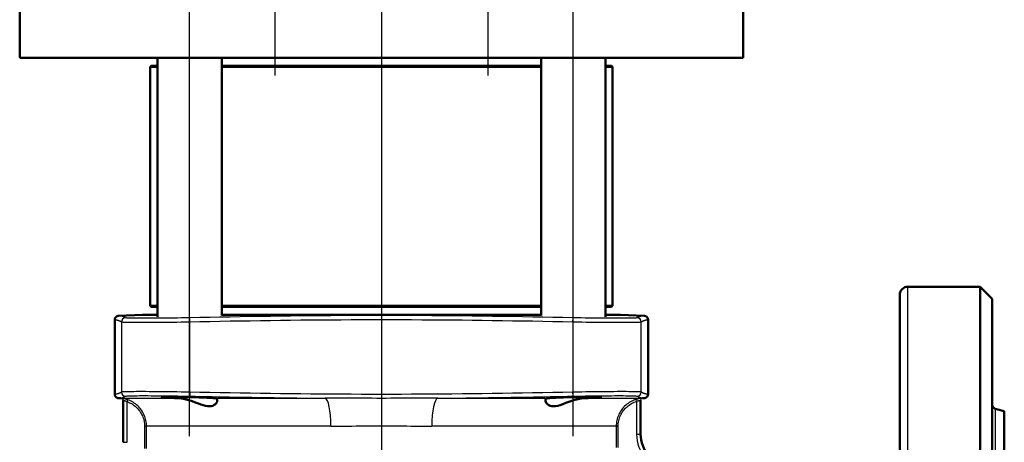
# Model space of a CAD drawing. Header units: millimetres. Extents: x 99 to 904, y 199 to 1209.
# Tile 4 of 14: x 297 to 542, y 678 to 784. Entities that reach past the tile are written whole.
import ezdxf

# ---------------------------------------------------------------- set-up
doc = ezdxf.new("R2010")
doc.units = ezdxf.units.MM
doc.header["$LTSCALE"] = 5
for name, color, linetype, lineweight in [('Mittellinie(DIN)', 4, 'Continuous', 25), ('Sichtbare Kanten(DIN)', 7, 'Continuous', 50), ('Sichtbare tangentiale Kanten(DIN)', 3, 'Continuous', 25)]:
    doc.layers.add(name, color=color, linetype=linetype, lineweight=lineweight)

msp = doc.modelspace()

# ---------------------------------------------------------------- linework, layer by layer
at = {"layer": 'Mittellinie(DIN)', "linetype": 'Continuous'}
for p, q in [((386.65, 1208.76), (386.65, 499.33)), ((360.14, 833.76), (360.14, 769.78)), ((413.17, 833.76), (413.17, 769.78)), ((338.92, 679.96), (338.92, 822.96)), ((434.38, 679.96), (434.38, 822.96))]:
    msp.add_line(p, q, dxfattribs=at)
at = {"layer": 'Sichtbare Kanten(DIN)'}
for p, q in [((296.65, 774.16), (296.65, 793.16)), ((476.65, 774.16), (476.65, 793.16)), ((476.65, 774.16), (296.65, 774.16)), ((329.4, 772.16), (329.15, 771.91)), ((330.92, 771.91), (329.15, 771.91)), ((329.15, 712.41), (329.15, 771.91)), ((329.4, 772.16), (330.92, 772.16)), ((330.92, 709.64), (330.92, 774.16)), ((346.92, 710.03), (346.92, 774.16)), ((346.92, 772.16), (426.38, 772.16)), ((426.38, 771.91), (346.92, 771.91)), ((426.38, 710.03), (426.38, 774.16)), ((442.38, 709.64), (442.38, 774.16)), ((442.38, 772.16), (443.9, 772.16)), ((444.15, 771.91), (442.38, 771.91)), ((443.9, 772.16), (444.15, 771.91)), ((444.15, 712.41), (444.15, 771.91)), ((517.65, 717.16), (535.65, 717.16)), ((535.65, 717.16), (535.65, 517.16)), ((538.65, 714.16), (535.65, 717.16)), ((515.65, 715.16), (515.65, 519.16)), ((538.65, 520.16), (538.65, 714.16)), ((329.15, 712.41), (330.92, 712.41)), ((329.4, 712.16), (329.15, 712.41)), ((330.92, 712.16), (329.4, 712.16)), ((346.92, 712.41), (426.38, 712.41)), ((426.38, 712.16), (346.92, 712.16)), ((442.38, 712.41), (444.15, 712.41)), ((443.9, 712.16), (442.38, 712.16)), ((443.9, 712.16), (444.15, 712.41)), ((320.3, 708.92), (320.3, 690.4)), ((327.19, 710.12), (321.27, 709.92)), ((327.41, 710.16), (330.92, 710.16)), ((346.92, 710.16), (426.38, 710.16)), ((442.38, 710.16), (445.89, 710.16)), ((446.12, 710.12), (452.04, 709.92)), ((453, 708.92), (453, 690.4)), ((321.4, 689.39), (321.27, 689.4)), ((322.4, 688.86), (322.4, 678.41)), ((451.15, 680.47), (451.15, 688.88)), ((451.91, 689.39), (452.04, 689.4)), ((541.65, 686.16), (539.4, 686.76)), ((541.65, 548.16), (541.65, 686.16))]:
    msp.add_line(p, q, dxfattribs=at)
at = {"layer": 'Sichtbare Kanten(DIN)', "flags": 128}
for points in [[(321.27, 709.92), (321.21, 709.91), (321.14, 709.9), (321.08, 709.89), (321.02, 709.88), (320.96, 709.86), (320.9, 709.83), (320.84, 709.8), (320.78, 709.77), (320.73, 709.74), (320.68, 709.7), (320.63, 709.66), (320.59, 709.61), (320.54, 709.56), (320.5, 709.51), (320.47, 709.46), (320.43, 709.41), (320.4, 709.35), (320.38, 709.29), (320.36, 709.23), (320.34, 709.17), (320.32, 709.11), (320.31, 709.05), (320.31, 708.98), (320.3, 708.92)], [(452.04, 709.92), (452.1, 709.91), (452.17, 709.9), (452.23, 709.89), (452.29, 709.88), (452.35, 709.86), (452.41, 709.83), (452.47, 709.8), (452.52, 709.77), (452.58, 709.74), (452.63, 709.7), (452.68, 709.66), (452.72, 709.61), (452.77, 709.56), (452.81, 709.51), (452.84, 709.46), (452.88, 709.41), (452.91, 709.35), (452.93, 709.29), (452.95, 709.23), (452.97, 709.17), (452.99, 709.11), (453, 709.05), (453, 708.98), (453, 708.92)], [(321.27, 689.4), (321.21, 689.4), (321.14, 689.41), (321.08, 689.42), (321.02, 689.44), (320.96, 689.46), (320.9, 689.48), (320.84, 689.51), (320.78, 689.54), (320.73, 689.58), (320.68, 689.62), (320.63, 689.66), (320.59, 689.7), (320.54, 689.75), (320.5, 689.8), (320.47, 689.85), (320.43, 689.91), (320.4, 689.96), (320.38, 690.02), (320.36, 690.08), (320.34, 690.14), (320.32, 690.21), (320.31, 690.27), (320.31, 690.33), (320.3, 690.4)], [(336.19, 689.39), (335.19, 689.43), (334.31, 689.47), (333.55, 689.51), (332.91, 689.55), (332.43, 689.58), (332.13, 689.62), (332.01, 689.64), (332.07, 689.67), (332.31, 689.69), (332.73, 689.7), (333.32, 689.71), (334.03, 689.71), (334.87, 689.71), (335.84, 689.7), (336.9, 689.69), (338.01, 689.67), (339.12, 689.64), (340.21, 689.62), (341.3, 689.58), (342.34, 689.55), (343.27, 689.51), (344.08, 689.47), (344.75, 689.43), (345.28, 689.39)], [(345.28, 689.39), (345.55, 689.33), (345.74, 689.19), (345.83, 688.99), (345.83, 688.75), (345.76, 688.48), (345.6, 688.2), (345.36, 687.94), (345.06, 687.71), (344.7, 687.53), (344.3, 687.42), (343.86, 687.38), (343.38, 687.41), (342.87, 687.5), (342.32, 687.64), (341.76, 687.83), (341.17, 688.04), (340.58, 688.27), (339.97, 688.5), (339.34, 688.72), (338.71, 688.92), (338.07, 689.1), (337.44, 689.24), (336.81, 689.34), (336.19, 689.39)], [(437.12, 689.39), (436.36, 689.33), (435.59, 689.19), (434.81, 688.99), (434.04, 688.74), (433.28, 688.47), (432.55, 688.2), (431.84, 687.93), (431.17, 687.7), (430.56, 687.52), (430.01, 687.42), (429.52, 687.38), (429.08, 687.41), (428.69, 687.5), (428.35, 687.65), (428.07, 687.83), (427.84, 688.05), (427.66, 688.27), (427.54, 688.5), (427.48, 688.72), (427.47, 688.92), (427.52, 689.1), (427.63, 689.24), (427.8, 689.34), (428.03, 689.39)], [(428.03, 689.39), (428.56, 689.43), (429.23, 689.47), (430.04, 689.51), (430.97, 689.55), (432.01, 689.58), (433.1, 689.62), (434.19, 689.64), (435.3, 689.67), (436.41, 689.69), (437.47, 689.7), (438.43, 689.71), (439.28, 689.71), (439.99, 689.71), (440.58, 689.7), (441, 689.69), (441.24, 689.67), (441.3, 689.64), (441.18, 689.62), (440.88, 689.58), (440.4, 689.55), (439.76, 689.51), (438.99, 689.47), (438.12, 689.43), (437.12, 689.39)], [(453, 690.4), (453, 690.33), (453, 690.27), (452.99, 690.21), (452.97, 690.14), (452.95, 690.08), (452.93, 690.02), (452.91, 689.96), (452.88, 689.91), (452.84, 689.85), (452.81, 689.8), (452.77, 689.75), (452.72, 689.7), (452.68, 689.66), (452.63, 689.62), (452.58, 689.58), (452.52, 689.54), (452.47, 689.51), (452.41, 689.48), (452.35, 689.46), (452.29, 689.44), (452.23, 689.42), (452.17, 689.41), (452.1, 689.4), (452.04, 689.4)]]:
    msp.add_lwpolyline(points, dxfattribs=at)
at = {"layer": 'Sichtbare Kanten(DIN)'}
for centre, radius, start, end in [((517.65, 715.16), 2, 90, 180), ((327.15, 711.12), 1, 272, 285.0524), ((446.15, 711.12), 1, 254.9476, 268), ((321.15, 682.4), 7, 83.4248, 88), ((321.9, 688.85), 0.5, 0, 0.2267), ((451.65, 688.88), 0.5, 179.8497, 180), ((452.15, 682.4), 7, 92, 94.4117), ((539.65, 687.73), 1, 180, 255), ((459.15, 680.47), 8, 180, 263), ((316.4, 678.41), 6, 359.9656, 0)]:
    msp.add_arc(centre, radius, start, end, dxfattribs=at)
at = {"layer": 'Sichtbare tangentiale Kanten(DIN)'}
for p, q in [((517.65, 517.16), (517.65, 717.16)), ((321.99, 708.41), (321.99, 690.9)), ((330.92, 710.12), (327.19, 710.12)), ((338.98, 708.42), (338.96, 709.42)), ((338.98, 690.89), (338.98, 708.42)), ((426.38, 710.12), (346.92, 710.12)), ((434.33, 708.42), (434.35, 709.42)), ((434.33, 708.42), (434.33, 690.89)), ((446.12, 710.12), (442.38, 710.12)), ((451.32, 690.9), (451.32, 708.41)), ((321.4, 689.39), (336.19, 689.39)), ((321.95, 689.35), (321.96, 689.35)), ((323.4, 688.52), (323.57, 688.99)), ((323.4, 678.41), (323.4, 688.52)), ((338.98, 690.89), (338.96, 689.89)), ((345.28, 689.39), (372.64, 689.39)), ((400.66, 689.39), (428.03, 689.39)), ((434.35, 689.89), (434.33, 690.89)), ((437.12, 689.39), (451.91, 689.39)), ((450.15, 688.6), (450.01, 689.08)), ((450.15, 688.6), (450.15, 680.47)), ((451.62, 689.38), (451.62, 689.38)), ((539.4, 686.76), (539.4, 547.55)), ((327.73, 682.4), (328.23, 682.4)), ((327.73, 682.4), (327.73, 676.83)), ((328.23, 676.83), (328.23, 682.4)), ((374.1, 682.4), (328.23, 682.4)), ((445.08, 682.4), (399.21, 682.4)), ((445.08, 682.4), (445.08, 677.1)), ((445.58, 682.4), (445.08, 682.4)), ((445.58, 677.1), (445.58, 682.4)), ((450.15, 680.47), (451.15, 680.47)), ((322.4, 678.41), (323.4, 678.41))]:
    msp.add_line(p, q, dxfattribs=at)
at = {"layer": 'Sichtbare tangentiale Kanten(DIN)', "flags": 128}
for points in [[(320.3, 708.92), (320.37, 708.92), (320.44, 708.92), (320.52, 708.91), (320.59, 708.91), (320.66, 708.9), (320.73, 708.89), (320.8, 708.88), (320.87, 708.87), (320.94, 708.85), (321.01, 708.84), (321.08, 708.82), (321.15, 708.79), (321.22, 708.77), (321.29, 708.75), (321.36, 708.72), (321.43, 708.69), (321.5, 708.66), (321.57, 708.63), (321.64, 708.6), (321.71, 708.56), (321.78, 708.53), (321.85, 708.49), (321.92, 708.45), (321.99, 708.41)], [(322.96, 709.41), (322.89, 709.45), (322.82, 709.49), (322.75, 709.52), (322.68, 709.56), (322.61, 709.6), (322.54, 709.63), (322.47, 709.66), (322.4, 709.69), (322.33, 709.72), (322.26, 709.75), (322.19, 709.77), (322.12, 709.79), (322.04, 709.81), (321.97, 709.83), (321.9, 709.85), (321.83, 709.87), (321.76, 709.88), (321.69, 709.89), (321.62, 709.9), (321.55, 709.91), (321.48, 709.91), (321.41, 709.92), (321.34, 709.92), (321.27, 709.92)], [(321.99, 708.41), (322.06, 708.39), (322.21, 708.37), (322.42, 708.36), (322.7, 708.34), (323.04, 708.33), (323.45, 708.32), (323.92, 708.31), (324.46, 708.3), (325.05, 708.29), (325.71, 708.29), (326.41, 708.29), (327.17, 708.29), (327.98, 708.29), (328.83, 708.29), (329.72, 708.3), (330.65, 708.3), (331.62, 708.31), (332.61, 708.32), (333.63, 708.33), (334.67, 708.35), (335.74, 708.36), (336.81, 708.38), (337.9, 708.4), (338.98, 708.42)], [(338.96, 709.42), (337.94, 709.4), (336.92, 709.38), (335.91, 709.36), (334.91, 709.35), (333.92, 709.33), (332.96, 709.32), (332.03, 709.31), (331.12, 709.3), (330.24, 709.29), (329.4, 709.29), (328.6, 709.29), (327.84, 709.29), (327.13, 709.29), (326.46, 709.29), (325.85, 709.29), (325.29, 709.3), (324.78, 709.31), (324.34, 709.32), (323.95, 709.33), (323.63, 709.34), (323.36, 709.35), (323.17, 709.37), (323.03, 709.39), (322.96, 709.41)], [(434.35, 709.42), (431.84, 709.47), (429.33, 709.52), (426.82, 709.57), (424.31, 709.61), (421.8, 709.66), (419.29, 709.7), (416.78, 709.74), (414.27, 709.77), (411.76, 709.81), (409.25, 709.84), (406.74, 709.87), (404.23, 709.89), (401.72, 709.91), (399.21, 709.93), (396.7, 709.95), (394.19, 709.96), (391.68, 709.97), (389.17, 709.97), (386.65, 709.97), (384.14, 709.97), (381.63, 709.97), (379.12, 709.96), (376.61, 709.95), (374.1, 709.93), (371.59, 709.91), (369.08, 709.89), (366.57, 709.87), (364.06, 709.84), (361.55, 709.81), (359.04, 709.77), (356.53, 709.74), (354.02, 709.7), (351.51, 709.66), (349, 709.61), (346.49, 709.57), (343.98, 709.52), (341.47, 709.47), (338.96, 709.42)], [(338.98, 708.42), (341.49, 708.47), (344, 708.52), (346.51, 708.57), (349.02, 708.62), (351.52, 708.66), (354.03, 708.7), (356.54, 708.74), (359.05, 708.77), (361.56, 708.81), (364.07, 708.84), (366.58, 708.87), (369.09, 708.89), (371.6, 708.91), (374.11, 708.93), (376.62, 708.95), (379.13, 708.96), (381.64, 708.97), (384.14, 708.97), (386.65, 708.97), (389.16, 708.97), (391.67, 708.97), (394.18, 708.96), (396.69, 708.95), (399.2, 708.93), (401.71, 708.91), (404.22, 708.89), (406.73, 708.87), (409.24, 708.84), (411.75, 708.81), (414.26, 708.77), (416.77, 708.74), (419.28, 708.7), (421.78, 708.66), (424.29, 708.62), (426.8, 708.57), (429.31, 708.52), (431.82, 708.47), (434.33, 708.42)], [(434.33, 708.42), (435.41, 708.4), (436.49, 708.38), (437.57, 708.36), (438.63, 708.35), (439.67, 708.33), (440.69, 708.32), (441.69, 708.31), (442.65, 708.3), (443.58, 708.3), (444.48, 708.29), (445.33, 708.29), (446.13, 708.29), (446.89, 708.29), (447.6, 708.29), (448.25, 708.29), (448.85, 708.3), (449.38, 708.31), (449.86, 708.32), (450.27, 708.33), (450.61, 708.34), (450.89, 708.36), (451.1, 708.37), (451.25, 708.39), (451.32, 708.41)], [(450.35, 709.41), (450.28, 709.39), (450.14, 709.37), (449.94, 709.35), (449.68, 709.34), (449.36, 709.33), (448.97, 709.32), (448.52, 709.31), (448.02, 709.3), (447.46, 709.29), (446.84, 709.29), (446.18, 709.29), (445.46, 709.29), (444.71, 709.29), (443.91, 709.29), (443.06, 709.29), (442.18, 709.3), (441.28, 709.31), (440.34, 709.32), (439.38, 709.33), (438.4, 709.35), (437.4, 709.36), (436.39, 709.38), (435.37, 709.4), (434.35, 709.42)], [(452.04, 709.92), (451.97, 709.92), (451.9, 709.92), (451.83, 709.91), (451.76, 709.91), (451.69, 709.9), (451.62, 709.89), (451.55, 709.88), (451.48, 709.87), (451.41, 709.85), (451.33, 709.83), (451.26, 709.81), (451.19, 709.79), (451.12, 709.77), (451.05, 709.75), (450.98, 709.72), (450.91, 709.69), (450.84, 709.66), (450.77, 709.63), (450.7, 709.6), (450.63, 709.56), (450.56, 709.52), (450.49, 709.49), (450.42, 709.45), (450.35, 709.41)], [(451.32, 708.41), (451.39, 708.45), (451.46, 708.49), (451.53, 708.53), (451.6, 708.56), (451.67, 708.6), (451.74, 708.63), (451.81, 708.66), (451.88, 708.69), (451.95, 708.72), (452.02, 708.75), (452.09, 708.77), (452.16, 708.79), (452.23, 708.82), (452.3, 708.84), (452.37, 708.85), (452.44, 708.87), (452.51, 708.88), (452.58, 708.89), (452.65, 708.9), (452.72, 708.91), (452.79, 708.91), (452.86, 708.92), (452.93, 708.92), (453, 708.92)], [(321.99, 690.9), (321.92, 690.86), (321.85, 690.83), (321.78, 690.79), (321.71, 690.75), (321.64, 690.72), (321.57, 690.68), (321.5, 690.65), (321.43, 690.62), (321.36, 690.59), (321.29, 690.57), (321.22, 690.54), (321.15, 690.52), (321.08, 690.5), (321.01, 690.48), (320.94, 690.46), (320.87, 690.45), (320.8, 690.43), (320.73, 690.42), (320.66, 690.41), (320.59, 690.4), (320.52, 690.4), (320.44, 690.4), (320.37, 690.4), (320.3, 690.4)], [(338.98, 690.89), (337.9, 690.91), (336.82, 690.93), (335.75, 690.95), (334.69, 690.97), (333.65, 690.98), (332.62, 690.99), (331.63, 691), (330.66, 691.01), (329.72, 691.02), (328.83, 691.02), (327.98, 691.03), (327.17, 691.03), (326.41, 691.03), (325.71, 691.03), (325.05, 691.02), (324.46, 691.02), (323.92, 691.01), (323.45, 691), (323.04, 690.99), (322.7, 690.97), (322.42, 690.96), (322.21, 690.94), (322.06, 690.92), (321.99, 690.9)], [(451.32, 690.9), (451.25, 690.92), (451.1, 690.94), (450.89, 690.96), (450.61, 690.97), (450.27, 690.99), (449.86, 691), (449.39, 691.01), (448.85, 691.02), (448.25, 691.02), (447.6, 691.03), (446.89, 691.03), (446.14, 691.03), (445.33, 691.03), (444.48, 691.02), (443.58, 691.02), (442.65, 691.01), (441.68, 691), (440.69, 690.99), (439.66, 690.98), (438.62, 690.97), (437.56, 690.95), (436.49, 690.93), (435.41, 690.91), (434.33, 690.89)], [(453, 690.4), (452.93, 690.4), (452.86, 690.4), (452.79, 690.4), (452.72, 690.4), (452.65, 690.41), (452.58, 690.42), (452.51, 690.43), (452.44, 690.45), (452.37, 690.46), (452.3, 690.48), (452.23, 690.5), (452.16, 690.52), (452.09, 690.54), (452.02, 690.57), (451.95, 690.59), (451.88, 690.62), (451.81, 690.65), (451.74, 690.68), (451.67, 690.72), (451.6, 690.75), (451.53, 690.79), (451.46, 690.83), (451.39, 690.86), (451.32, 690.9)], [(321.27, 689.4), (321.34, 689.4), (321.41, 689.4), (321.48, 689.4), (321.55, 689.41), (321.62, 689.41), (321.69, 689.42), (321.76, 689.43), (321.83, 689.45), (321.9, 689.46), (321.97, 689.48), (322.04, 689.5), (322.12, 689.52), (322.19, 689.54), (322.26, 689.57), (322.33, 689.6), (322.4, 689.62), (322.47, 689.65), (322.54, 689.69), (322.61, 689.72), (322.68, 689.75), (322.75, 689.79), (322.82, 689.83), (322.89, 689.87), (322.96, 689.91)], [(323.57, 688.99), (323.46, 689.03), (323.36, 689.06), (323.26, 689.09), (323.16, 689.12), (323.06, 689.15), (322.97, 689.18), (322.87, 689.2), (322.78, 689.22), (322.69, 689.24), (322.6, 689.26), (322.52, 689.27), (322.44, 689.29), (322.37, 689.3), (322.3, 689.31), (322.23, 689.32), (322.18, 689.33), (322.13, 689.33), (322.08, 689.34), (322.04, 689.34), (322.01, 689.35), (321.99, 689.35), (321.97, 689.35), (321.96, 689.35), (321.95, 689.35)], [(322.4, 688.86), (322.4, 688.86), (322.41, 688.86), (322.42, 688.85), (322.43, 688.85), (322.45, 688.85), (322.48, 688.84), (322.51, 688.84), (322.54, 688.83), (322.57, 688.83), (322.61, 688.82), (322.65, 688.81), (322.7, 688.8), (322.75, 688.78), (322.8, 688.77), (322.85, 688.75), (322.91, 688.73), (322.97, 688.71), (323.03, 688.69), (323.09, 688.67), (323.15, 688.64), (323.21, 688.62), (323.27, 688.59), (323.34, 688.56), (323.4, 688.52)], [(322.96, 689.91), (323.03, 689.92), (323.16, 689.94), (323.36, 689.96), (323.63, 689.97), (323.95, 689.99), (324.34, 690), (324.78, 690.01), (325.29, 690.02), (325.85, 690.02), (326.46, 690.03), (327.13, 690.03), (327.84, 690.03), (328.6, 690.03), (329.4, 690.02), (330.25, 690.02), (331.12, 690.01), (332.04, 690), (332.98, 689.99), (333.94, 689.98), (334.92, 689.97), (335.92, 689.95), (336.93, 689.93), (337.94, 689.91), (338.96, 689.89)], [(323.4, 688.52), (323.71, 688.4), (324.01, 688.27), (324.31, 688.12), (324.6, 687.95), (324.88, 687.77), (325.16, 687.58), (325.42, 687.37), (325.66, 687.15), (325.9, 686.91), (326.13, 686.67), (326.34, 686.41), (326.54, 686.14), (326.73, 685.86), (326.9, 685.58), (327.05, 685.28), (327.19, 684.98), (327.32, 684.67), (327.43, 684.36), (327.52, 684.04), (327.59, 683.72), (327.65, 683.39), (327.7, 683.06), (327.72, 682.73), (327.73, 682.4)], [(328.23, 682.4), (328.22, 682.75), (328.19, 683.11), (328.15, 683.47), (328.08, 683.82), (328, 684.17), (327.9, 684.51), (327.79, 684.85), (327.65, 685.18), (327.5, 685.51), (327.33, 685.82), (327.15, 686.13), (326.95, 686.43), (326.73, 686.72), (326.5, 687), (326.26, 687.26), (326.01, 687.51), (325.74, 687.75), (325.46, 687.97), (325.17, 688.18), (324.86, 688.38), (324.55, 688.56), (324.23, 688.72), (323.9, 688.87), (323.57, 688.99)], [(338.96, 689.89), (340.36, 689.86), (341.77, 689.84), (343.17, 689.81), (344.57, 689.78), (345.98, 689.75), (347.38, 689.73), (348.78, 689.7), (350.19, 689.68), (351.59, 689.65), (352.99, 689.63), (354.4, 689.61), (355.8, 689.59), (357.2, 689.57), (358.61, 689.55), (360.01, 689.53), (361.41, 689.51), (362.82, 689.49), (364.22, 689.47), (365.63, 689.46), (367.03, 689.44), (368.43, 689.43), (369.84, 689.42), (371.24, 689.4), (372.64, 689.39)], [(434.33, 690.89), (431.82, 690.84), (429.31, 690.79), (426.8, 690.74), (424.29, 690.7), (421.78, 690.66), (419.28, 690.61), (416.77, 690.58), (414.26, 690.54), (411.75, 690.51), (409.24, 690.48), (406.73, 690.45), (404.22, 690.42), (401.71, 690.4), (399.2, 690.38), (396.69, 690.37), (394.18, 690.36), (391.67, 690.35), (389.16, 690.34), (386.65, 690.34), (384.14, 690.34), (381.64, 690.35), (379.13, 690.36), (376.62, 690.37), (374.11, 690.38), (371.6, 690.4), (369.09, 690.42), (366.58, 690.45), (364.07, 690.48), (361.56, 690.51), (359.05, 690.54), (356.54, 690.58), (354.03, 690.61), (351.52, 690.66), (349.02, 690.7), (346.51, 690.74), (344, 690.79), (341.49, 690.84), (338.98, 690.89)], [(400.66, 689.39), (399.52, 689.39), (398.37, 689.38), (397.22, 689.38), (396.06, 689.37), (394.9, 689.37), (393.73, 689.37), (392.56, 689.37), (391.38, 689.37), (390.21, 689.37), (389.03, 689.37), (387.85, 689.36), (386.68, 689.36), (385.5, 689.36), (384.32, 689.37), (383.14, 689.37), (381.97, 689.37), (380.79, 689.37), (379.62, 689.37), (378.45, 689.37), (377.28, 689.37), (376.12, 689.38), (374.96, 689.38), (373.8, 689.39), (372.64, 689.39)], [(400.66, 689.39), (402.07, 689.4), (403.47, 689.42), (404.88, 689.43), (406.28, 689.44), (407.68, 689.46), (409.09, 689.47), (410.49, 689.49), (411.89, 689.51), (413.3, 689.53), (414.7, 689.55), (416.11, 689.57), (417.51, 689.59), (418.91, 689.61), (420.32, 689.63), (421.72, 689.65), (423.12, 689.68), (424.53, 689.7), (425.93, 689.73), (427.33, 689.75), (428.74, 689.78), (430.14, 689.81), (431.54, 689.84), (432.95, 689.86), (434.35, 689.89)], [(434.35, 689.89), (435.37, 689.91), (436.38, 689.93), (437.39, 689.95), (438.39, 689.97), (439.37, 689.98), (440.33, 689.99), (441.27, 690), (442.18, 690.01), (443.06, 690.02), (443.91, 690.02), (444.71, 690.03), (445.47, 690.03), (446.18, 690.03), (446.85, 690.03), (447.46, 690.02), (448.02, 690.02), (448.53, 690.01), (448.97, 690), (449.36, 689.99), (449.68, 689.97), (449.95, 689.96), (450.14, 689.94), (450.28, 689.92), (450.35, 689.91)], [(450.01, 689.08), (449.66, 688.96), (449.31, 688.83), (448.98, 688.67), (448.65, 688.5), (448.33, 688.31), (448.03, 688.1), (447.73, 687.88), (447.45, 687.64), (447.18, 687.39), (446.92, 687.13), (446.68, 686.85), (446.45, 686.55), (446.24, 686.25), (446.04, 685.93), (445.86, 685.61), (445.7, 685.28), (445.56, 684.93), (445.43, 684.59), (445.32, 684.23), (445.24, 683.87), (445.17, 683.5), (445.12, 683.14), (445.09, 682.77), (445.08, 682.4)], [(445.58, 682.4), (445.59, 682.74), (445.61, 683.08), (445.66, 683.43), (445.72, 683.77), (445.81, 684.1), (445.9, 684.43), (446.02, 684.75), (446.15, 685.07), (446.3, 685.38), (446.47, 685.68), (446.65, 685.97), (446.85, 686.26), (447.06, 686.53), (447.29, 686.79), (447.53, 687.04), (447.78, 687.27), (448.04, 687.49), (448.32, 687.7), (448.6, 687.89), (448.9, 688.06), (449.2, 688.22), (449.51, 688.37), (449.83, 688.49), (450.15, 688.6)], [(451.62, 689.38), (451.61, 689.38), (451.6, 689.38), (451.59, 689.38), (451.56, 689.37), (451.53, 689.37), (451.49, 689.37), (451.45, 689.37), (451.4, 689.36), (451.34, 689.35), (451.28, 689.35), (451.21, 689.34), (451.14, 689.33), (451.06, 689.32), (450.98, 689.31), (450.89, 689.29), (450.8, 689.28), (450.71, 689.26), (450.61, 689.24), (450.51, 689.22), (450.41, 689.19), (450.31, 689.17), (450.21, 689.14), (450.11, 689.11), (450.01, 689.08)], [(450.15, 688.6), (450.22, 688.63), (450.28, 688.66), (450.34, 688.69), (450.41, 688.71), (450.47, 688.73), (450.53, 688.75), (450.59, 688.77), (450.65, 688.79), (450.7, 688.8), (450.76, 688.81), (450.81, 688.83), (450.86, 688.84), (450.9, 688.84), (450.94, 688.85), (450.98, 688.86), (451.02, 688.86), (451.05, 688.87), (451.08, 688.87), (451.1, 688.87), (451.12, 688.88), (451.13, 688.88), (451.15, 688.88), (451.15, 688.88), (451.15, 688.88)], [(450.35, 689.91), (450.42, 689.87), (450.49, 689.83), (450.56, 689.79), (450.63, 689.75), (450.7, 689.72), (450.77, 689.69), (450.84, 689.65), (450.91, 689.62), (450.98, 689.6), (451.05, 689.57), (451.12, 689.54), (451.19, 689.52), (451.26, 689.5), (451.33, 689.48), (451.41, 689.46), (451.48, 689.45), (451.55, 689.43), (451.62, 689.42), (451.69, 689.41), (451.76, 689.41), (451.83, 689.4), (451.9, 689.4), (451.97, 689.4), (452.04, 689.4)], [(374.1, 682.4), (375.13, 682.4), (376.17, 682.41), (377.21, 682.42), (378.25, 682.44), (379.3, 682.46), (380.35, 682.48), (381.4, 682.5), (382.45, 682.51), (383.51, 682.53), (384.56, 682.54), (385.62, 682.54), (386.67, 682.54), (387.73, 682.54), (388.79, 682.53), (389.84, 682.53), (390.89, 682.51), (391.95, 682.5), (393, 682.48), (394.04, 682.46), (395.09, 682.44), (396.12, 682.42), (397.16, 682.41), (398.19, 682.4), (399.21, 682.4)]]:
    msp.add_lwpolyline(points, dxfattribs=at)
at = {"layer": 'Sichtbare tangentiale Kanten(DIN)'}
msp.add_arc((459.15, 680.47), 9, 180, 263, dxfattribs=at)
for centre, major_axis, ratio, start_param, end_param in [((322.99, 708.41), (-0.499, -0.866), 0.999189, 3.69255, 5.234812), ((450.32, 708.41), (-0.499, 0.866), 0.999189, 4.189966, 5.732228), ((322.99, 690.9), (-0.499, 0.866), 0.999189, 1.048374, 2.590635), ((450.32, 690.9), (-0.499, -0.866), 0.999189, 0.550958, 2.093219), ((321.9, 688.86), (0.5, 0), 0.999997, 0, 1.458757), ((372.59, 682.4), (0, 7), 0.21469, 4.712389, 6.248279), ((400.72, 682.4), (0, 7), 0.21469, 0.034907, 1.570796), ((451.65, 688.88), (-0.5, 0), 0.999999, 4.786698, 6.283185)]:
    msp.add_ellipse(centre, major_axis=major_axis, ratio=ratio, start_param=start_param, end_param=end_param, dxfattribs=at)

doc.saveas('drawing.dxf')
